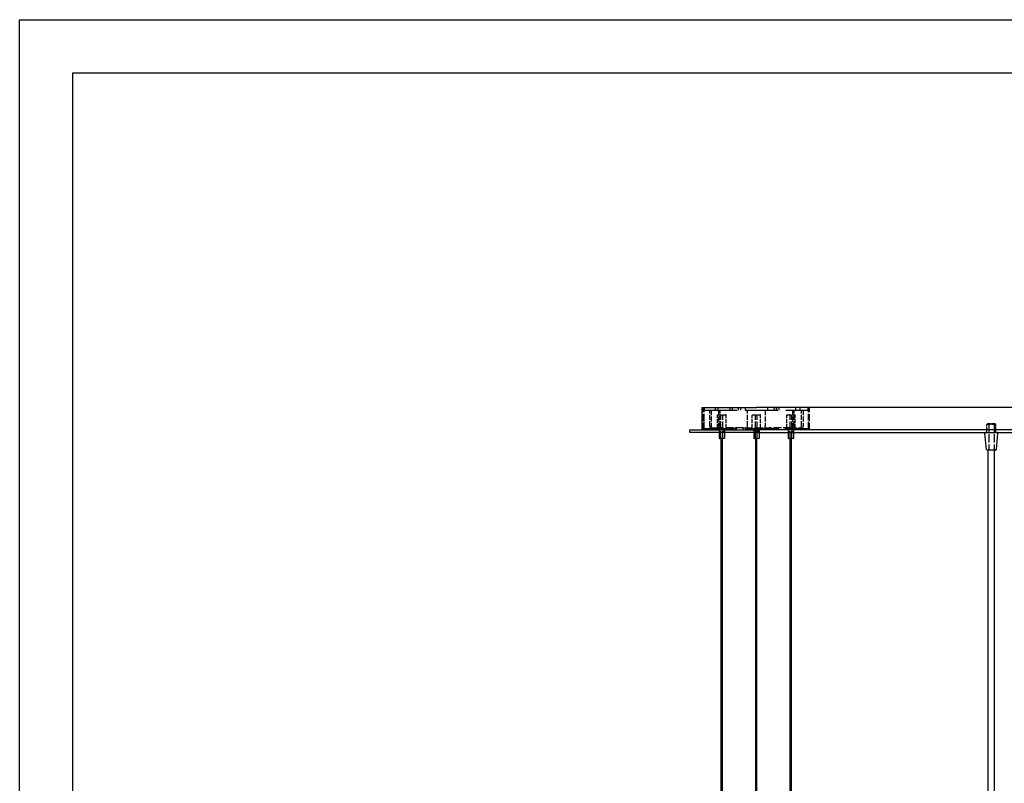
# Model space of a CAD drawing. Extents: x 203 to 5123, y -222 to 3222.
# Tile 6 of 13: x 203 to 1313, y 2361 to 3222. Entities that reach past the tile are written whole.
import ezdxf

# ---------------------------------------------------------------- set-up
doc = ezdxf.new("R2010")
doc.units = 0
doc.header["$LTSCALE"] = 10
doc.linetypes.add('DASHED', pattern=[0.2068, 0.1655, -0.0413])
for name, color, linetype in [('Nascosta (ISO)', 7, 'DASHED'), ('PROSPETTI', 7, 'Continuous'), ('Visibile (ISO)', 7, 'Continuous')]:
    doc.layers.add(name, color=color, linetype=linetype)

# ---------------------------------------------------------------- blocks, each defined once
blk = doc.blocks.new('A3')
at = {"layer": 'PROSPETTI'}
for points in [[(-90.292, 286.832), (319.708, 286.832), (319.708, -0.168), (-90.292, -0.168)], [(-85.292, 281.832), (314.708, 281.832), (314.708, 4.832), (-85.292, 4.832)]]:
    blk.add_lwpolyline(points, close=True, dxfattribs=at)

msp = doc.modelspace()

# ---------------------------------------------------------------- linework, layer by layer
at = {"layer": 'Nascosta (ISO)', "ltscale": 4.759339}
for p, q in [((973.8, 2759.2), (973.8, 2784.2)), ((974.8, 2759.2), (974.8, 2784.2)), ((1093.8, 2759.2), (1093.8, 2784.2))]:
    msp.add_line(p, q, dxfattribs=at)
at = {"layer": 'Nascosta (ISO)', "ltscale": 4.521367}
for p, q in [((975, 2760.5), (975, 2784.2)), ((1092.5, 2760.5), (1092.5, 2784.2))]:
    msp.add_line(p, q, dxfattribs=at)
at = {"layer": 'Nascosta (ISO)', "ltscale": 0.571033}
for p, q in [((975.3, 2781.2), (975.3, 2784.2)), ((987.3, 2784.2), (987.3, 2781.2)), ((990.3, 2784.2), (990.3, 2781.2)), ((1004.3, 2781.2), (1004.3, 2784.2)), ((1007, 2781.2), (1007, 2784.2)), ((1013.5, 2781.2), (1013.5, 2784.2)), ((1016.4, 2781.2), (1016.4, 2784.2)), ((1021.3, 2784.2), (1021.3, 2781.2)), ((1046.3, 2784.2), (1046.3, 2781.2)), ((1053.4, 2784.2), (1053.4, 2781.2)), ((1056.1, 2784.2), (1056.1, 2781.2)), ((1056.4, 2784.2), (1056.4, 2781.2)), ((1059.1, 2784.2), (1059.1, 2781.2)), ((1078.2, 2781.2), (1078.2, 2784.2)), ((1083.3, 2781.2), (1083.3, 2784.2)), ((1092.3, 2781.2), (1092.3, 2784.2)), ((991.8, 2759.2), (991.8, 2756.2)), ((992.3, 2756.2), (992.3, 2759.2)), ((997.3, 2756.2), (997.3, 2759.2)), ((997.8, 2759.2), (997.8, 2756.2)), ((1030.8, 2759.2), (1030.8, 2756.2)), ((1031.3, 2756.2), (1031.3, 2759.2)), ((1036.3, 2756.2), (1036.3, 2759.2)), ((1036.8, 2759.2), (1036.8, 2756.2)), ((1069.8, 2759.2), (1069.8, 2756.2)), ((1070.3, 2756.2), (1070.3, 2759.2)), ((1075.3, 2756.2), (1075.3, 2759.2)), ((1075.8, 2759.2), (1075.8, 2756.2)), ((1293.8, 2756.2), (1293.8, 2759.2)), ((1303.8, 2756.2), (1303.8, 2759.2))]:
    msp.add_line(p, q, dxfattribs=at)
at = {"layer": 'Nascosta (ISO)', "ltscale": 22.217501}
msp.add_line((975.3, 2781.2), (1092.3, 2781.2), dxfattribs=at)
at = {"layer": 'Nascosta (ISO)', "ltscale": 3.426696}
for p, q in [((981.2, 2763.2), (981.2, 2781.2)), ((982.9, 2781.2), (982.9, 2763.2)), ((991.2, 2781.2), (991.2, 2763.2)), ((992.9, 2763.2), (992.9, 2781.2)), ((1023.8, 2763.2), (1023.8, 2781.2)), ((1043.8, 2781.2), (1043.8, 2763.2)), ((1074.7, 2781.2), (1074.7, 2763.2)), ((1076.4, 2763.2), (1076.4, 2781.2)), ((1084.7, 2763.2), (1084.7, 2781.2)), ((1086.4, 2781.2), (1086.4, 2763.2))]:
    msp.add_line(p, q, dxfattribs=at)
at = {"layer": 'Nascosta (ISO)', "ltscale": 2.760375}
for p, q in [((990.1, 2761.2), (990.1, 2775.7)), ((999.6, 2761.2), (999.6, 2775.7)), ((1029, 2761.2), (1029, 2775.7)), ((1038.5, 2761.2), (1038.5, 2775.7)), ((1068, 2761.2), (1068, 2775.7)), ((1077.5, 2761.2), (1077.5, 2775.7))]:
    msp.add_line(p, q, dxfattribs=at)
at = {"layer": 'Nascosta (ISO)', "ltscale": 2.541777}
for p, q in [((990.6, 2776.2), (999.1, 2776.2)), ((1029.5, 2776.2), (1038, 2776.2)), ((1068.5, 2776.2), (1077, 2776.2))]:
    msp.add_line(p, q, dxfattribs=at)
at = {"layer": 'Nascosta (ISO)', "ltscale": 5.140094}
for p, q in [((993.8, 2749.2), (993.8, 2776.2)), ((995.8, 2749.2), (995.8, 2776.2)), ((1032.8, 2749.2), (1032.8, 2776.2)), ((1034.8, 2749.2), (1034.8, 2776.2)), ((1071.8, 2749.2), (1071.8, 2776.2)), ((1073.8, 2749.2), (1073.8, 2776.2))]:
    msp.add_line(p, q, dxfattribs=at)
at = {"layer": 'Nascosta (ISO)', "ltscale": 0.269135}
for p, q in [((1294.8, 2766.2), (1293.8, 2765.2)), ((1302.8, 2766.2), (1303.8, 2765.2))]:
    msp.add_line(p, q, dxfattribs=at)
at = {"layer": 'Nascosta (ISO)', "ltscale": 2.990344}
msp.add_line((1303.8, 2765.2), (1293.8, 2765.2), dxfattribs=at)
at = {"layer": 'Nascosta (ISO)', "ltscale": 1.713298}
for p, q in [((1293.8, 2756.2), (1293.8, 2765.2)), ((1303.8, 2756.2), (1303.8, 2765.2))]:
    msp.add_line(p, q, dxfattribs=at)
at = {"layer": 'Nascosta (ISO)', "ltscale": 2.392255}
msp.add_line((1294.8, 2766.2), (1302.8, 2766.2), dxfattribs=at)
at = {"layer": 'Nascosta (ISO)', "ltscale": 5.711227}
for p, q in [((1295.8, 2766.2), (1295.8, 2736.2)), ((1301.8, 2766.2), (1301.8, 2736.2))]:
    msp.add_line(p, q, dxfattribs=at)
at = {"layer": 'Nascosta (ISO)', "ltscale": 22.312449}
msp.add_line((975, 2760.5), (1092.5, 2760.5), dxfattribs=at)
at = {"layer": 'Nascosta (ISO)', "ltscale": 3.807451}
for p, q in [((984.6, 2761.2), (994.6, 2761.2)), ((1073, 2761.2), (1083, 2761.2))]:
    msp.add_line(p, q, dxfattribs=at)
at = {"layer": 'Nascosta (ISO)', "ltscale": 0.237872}
for p, q in [((988.3, 2760.5), (988.3, 2759.2)), ((1001.3, 2760.5), (1001.3, 2759.2)), ((1027.3, 2760.5), (1027.3, 2759.2)), ((1028.3, 2760.5), (1028.3, 2759.2)), ((1039.3, 2760.5), (1039.3, 2759.2)), ((1040.3, 2760.5), (1040.3, 2759.2)), ((1066.3, 2760.5), (1066.3, 2759.2)), ((1079.3, 2760.5), (1079.3, 2759.2))]:
    msp.add_line(p, q, dxfattribs=at)
at = {"layer": 'Nascosta (ISO)', "ltscale": 0.380655}
for p, q in [((988.8, 2759.2), (988.8, 2761.2)), ((989.3, 2759.2), (989.3, 2761.2)), ((1000.3, 2759.2), (1000.3, 2761.2)), ((1000.8, 2759.2), (1000.8, 2761.2)), ((1008.8, 2759.2), (1008.8, 2761.2)), ((1008.9, 2759.2), (1008.9, 2761.2)), ((1018.9, 2759.2), (1018.9, 2761.2)), ((1023.8, 2759.2), (1023.8, 2761.2)), ((1027.8, 2759.2), (1027.8, 2761.2)), ((1028.8, 2759.2), (1028.8, 2761.2)), ((1032.3, 2757.2), (1032.3, 2759.2)), ((1035.3, 2757.2), (1035.3, 2759.2)), ((1038.8, 2759.2), (1038.8, 2761.2)), ((1039.8, 2759.2), (1039.8, 2761.2)), ((1043.8, 2759.2), (1043.8, 2761.2)), ((1048.6, 2759.2), (1048.6, 2761.2)), ((1058.6, 2759.2), (1058.6, 2761.2)), ((1058.8, 2759.2), (1058.8, 2761.2)), ((1066.8, 2759.2), (1066.8, 2761.2)), ((1067.3, 2759.2), (1067.3, 2761.2)), ((1078.3, 2759.2), (1078.3, 2761.2)), ((1078.8, 2759.2), (1078.8, 2761.2))]:
    msp.add_line(p, q, dxfattribs=at)
at = {"layer": 'Nascosta (ISO)', "ltscale": 5.347057}
for p, q in [((1018.9, 2761.2), (994.6, 2761.2)), ((1073, 2761.2), (1048.6, 2761.2))]:
    msp.add_line(p, q, dxfattribs=at)
at = {"layer": 'Nascosta (ISO)', "ltscale": 6.050867}
msp.add_line((1018.9, 2761.2), (1048.6, 2761.2), dxfattribs=at)
at = {"layer": 'Nascosta (ISO)', "ltscale": 0.597989}
for p, q in [((1023.8, 2761.2), (1023.8, 2763.2)), ((1043.8, 2761.2), (1043.8, 2763.2))]:
    msp.add_line(p, q, dxfattribs=at)
at = {"layer": 'Nascosta (ISO)', "ltscale": 0.142683}
for p, q in [((1028.3, 2760.5), (1028.3, 2761.2)), ((1039.3, 2760.5), (1039.3, 2761.2))]:
    msp.add_line(p, q, dxfattribs=at)
at = {"layer": 'Nascosta (ISO)', "ltscale": 0.897033}
msp.add_line((1035.3, 2757.2), (1032.3, 2757.2), dxfattribs=at)
at = {"layer": 'Nascosta (ISO)', "ltscale": 0.448467}
msp.add_line((1033, 2749.7), (1034.5, 2749.7), dxfattribs=at)
at = {"layer": 'Nascosta (ISO)', "ltscale": 0.095089}
for p, q in [((1033, 2749.2), (1033, 2749.7)), ((1034.5, 2749.2), (1034.5, 2749.7))]:
    msp.add_line(p, q, dxfattribs=at)
at = {"layer": 'Nascosta (ISO)', "ltscale": 0.149422}
for centre, start, end in [((990.6, 2775.7), 90, 180), ((999.1, 2775.7), 0, 90), ((1029.5, 2775.7), 90, 180), ((1038, 2775.7), 0, 90), ((1068.5, 2775.7), 90, 180), ((1077, 2775.7), 0, 90)]:
    msp.add_arc(centre, 0.5, start, end, dxfattribs=at)
at = {"layer": 'Nascosta (ISO)', "ltscale": 1.196077}
for centre, start_param, end_param in [((984.6, 2763.2), 4.712389, 6.283185), ((994.6, 2763.2), 4.712389, 6.283185), ((1073, 2763.2), 0, 1.570796), ((1083, 2763.2), 0, 1.570796)]:
    msp.add_ellipse(centre, major_axis=(0, -4), ratio=0.866025, start_param=start_param, end_param=end_param, dxfattribs=at)
at = {"layer": 'Nascosta (ISO)', "ltscale": 0.597989}
for centre, start_param, end_param in [((984.6, 2763.2), 4.712389, 6.283185), ((994.6, 2763.2), 4.712389, 6.283185), ((1073, 2763.2), 0, 1.570796), ((1083, 2763.2), 0, 1.570796)]:
    msp.add_ellipse(centre, major_axis=(0, -2), ratio=0.866025, start_param=start_param, end_param=end_param, dxfattribs=at)
at = {"layer": 'Visibile (ISO)'}
for p, q in [((972.8, 2784.2), (1033.8, 2784.2)), ((972.8, 2759.2), (972.8, 2784.2)), ((1563.8, 2784.2), (1033.8, 2784.2)), ((958.8, 2759.2), (1033.8, 2759.2)), ((958.8, 2756.2), (958.8, 2759.2)), ((1033.8, 2756.2), (958.8, 2756.2)), ((991.8, 2756.2), (991.8, 2749.7)), ((997.8, 2756.2), (997.8, 2749.7)), ((1030.8, 2756.2), (1030.8, 2749.7)), ((1563.8, 2759.2), (1033.8, 2759.2)), ((1033.8, 2756.2), (1563.8, 2756.2)), ((1036.8, 2756.2), (1036.8, 2749.7)), ((1069.8, 2756.2), (1069.8, 2749.7)), ((1075.8, 2756.2), (1075.8, 2749.7)), ((1293.2, 2737.1), (1291.4, 2755.1)), ((1304.4, 2737.1), (1306.2, 2755.1)), ((997.3, 2749.2), (992.3, 2749.2)), ((994.1, 2282.2), (994.1, 2749.2)), ((995.6, 2282.2), (995.6, 2749.2)), ((1036.3, 2749.2), (1031.3, 2749.2)), ((1033, 2282.2), (1033, 2749.2)), ((1034.5, 2282.2), (1034.5, 2749.2)), ((1075.3, 2749.2), (1070.3, 2749.2)), ((1072, 2282.2), (1072, 2749.2)), ((1073.5, 2282.2), (1073.5, 2749.2)), ((1303.4, 2736.2), (1294.2, 2736.2)), ((1295.3, 2296.2), (1295.3, 2736.2)), ((1302.3, 2296.2), (1302.3, 2736.2))]:
    msp.add_line(p, q, dxfattribs=at)
for centre, radius, start, end in [((1292.4, 2755.2), 1, 90, 185.7106), ((1305.2, 2755.2), 1, 354.2894, 90), ((992.3, 2749.7), 0.5, 180, 270), ((997.3, 2749.7), 0.5, 270, 0), ((1031.3, 2749.7), 0.5, 180, 270), ((1036.3, 2749.7), 0.5, 270, 0), ((1070.3, 2749.7), 0.5, 180, 270), ((1075.3, 2749.7), 0.5, 270, 0), ((1294.2, 2737.2), 1, 185.7106, 270), ((1303.4, 2737.2), 1, 270, 354.2894)]:
    msp.add_arc(centre, radius, start, end, dxfattribs=at)

# ---------------------------------------------------------------- block references
at = {"xscale": 12, "yscale": 12, "zscale": 12}
msp.add_blockref('A3', (1286.6, -220.4), dxfattribs=at)

doc.saveas('drawing.dxf')
